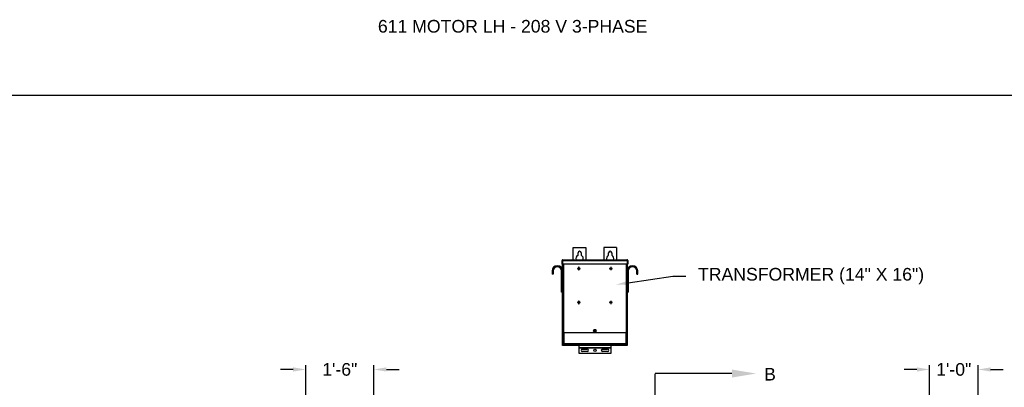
# Model space of a CAD drawing. Header units: inches. Extents: x 170 to 312, y 215 to 248.
# Tile 137 of 256: x 224.58 to 231.89, y 225.33 to 228.05. Entities that reach past the tile are written whole.
import ezdxf
from ezdxf import colors
from ezdxf.entities.mleader import LeaderData, LeaderLine
from ezdxf.math import Vec2, Vec3

# ---------------------------------------------------------------- set-up
doc = ezdxf.new("R2010")
doc.units = ezdxf.units.IN
doc.header["$LTSCALE"] = 0.25
doc.header["$MEASUREMENT"] = 0
doc.linetypes.add('CENTER', pattern=[2, 1.25, -0.25, 0.25, -0.25])
for name, color, linetype in [('ANNOTATIONS', 1, 'Continuous'), ('MOTOR LH', 7, 'Continuous'), ('SECTION CUTS', 6, 'CENTER')]:
    doc.layers.add(name, color=color, linetype=linetype)
doc.styles.add('ARIAL', font='arial.ttf', dxfattribs={"height": 0.09375})
doc.styles.get("Standard").update_dxf_attribs({"font": 'romans.shx'})
doc.dimstyles.new('STANDARD$0', dxfattribs={"dimtxt": 0.09375, "dimasz": 0.09375, "dimexe": 0.03125, "dimexo": 0.046875, "dimgap": 0.09, "dimtad": 0, "dimtih": 1, "dimtoh": 1, "dimdec": 4, "dimzin": 0, "dimdsep": 46, "dimtxsty": 'ARIAL', "dimcen": 0.09, "dimadec": 0, "dimazin": 0, "dimtfac": 1, "dimtdec": 4, "dimtofl": 0, "dimtmove": 0, "dimatfit": 1, "dimfxl": 1, "dimtolj": 1, "dimtzin": 0, "dimarcsym": 0})

# ---------------------------------------------------------------- blocks, each defined once
blk = doc.blocks.new('*D157')
at = {"layer": 'ANNOTATIONS', "color": 0, "lineweight": -2, "transparency": 16777216}
for p, q in [((226.606, 225.4605), (226.5123, 225.4605)), ((226.6998, 225.2707), (226.6998, 225.4918)), ((227.2057, 224.6586), (227.2057, 225.4918)), ((227.2995, 225.4605), (227.3932, 225.4605))]:
    blk.add_line(p, q, dxfattribs=at)
at = {"layer": 'ANNOTATIONS', "color": 0, "transparency": 16777216}
for points in [[(226.606, 225.4761), (226.606, 225.4449), (226.6998, 225.4605)], [(227.2995, 225.4761), (227.2995, 225.4449), (227.2057, 225.4605)]]:
    blk.add_solid(points, dxfattribs=at)
at = {"layer": 'defpoints', "color": 0, "transparency": 16777216}
for p in [(226.6998, 225.4605), (226.6998, 225.2238), (227.2057, 224.6117)]:
    blk.add_point(p, dxfattribs=at)
at = {"layer": 'ANNOTATIONS', "color": 0, "transparency": 16777216, "insert": (226.9528, 225.4605), "char_height": 0.09375, "attachment_point": 5, "style": 'ARIAL'}
blk.add_mtext('\\A1;1\'-6"', dxfattribs=at)
blk = doc.blocks.new('*D158')
at = {"layer": 'ANNOTATIONS', "color": 0, "lineweight": -2, "transparency": 16777216}
for p, q in [((231.2385, 225.4605), (231.1447, 225.4605)), ((231.3322, 224.6586), (231.3322, 225.4918)), ((231.6924, 225.2711), (231.6924, 225.4918)), ((231.7862, 225.4605), (231.8799, 225.4605))]:
    blk.add_line(p, q, dxfattribs=at)
at = {"layer": 'ANNOTATIONS', "color": 0, "transparency": 16777216}
for points in [[(231.2385, 225.4761), (231.2385, 225.4449), (231.3322, 225.4605)], [(231.7862, 225.4761), (231.7862, 225.4449), (231.6924, 225.4605)]]:
    blk.add_solid(points, dxfattribs=at)
at = {"layer": 'defpoints', "color": 0, "transparency": 16777216}
for p in [(231.3322, 225.4605), (231.6924, 225.2242), (231.3322, 224.6117)]:
    blk.add_point(p, dxfattribs=at)
at = {"layer": 'ANNOTATIONS', "color": 0, "transparency": 16777216, "insert": (231.5123, 225.4605), "char_height": 0.09375, "attachment_point": 5, "style": 'ARIAL'}
blk.add_mtext('\\A1;1\'-0"', dxfattribs=at)

msp = doc.modelspace()

# ---------------------------------------------------------------- linework, layer by layer
at = {"layer": 'defpoints'}
msp.add_lwpolyline([(238.38533, 214.75854), (218.91545, 214.75854), (218.91545, 227.49365), (238.38533, 227.49365)], close=True, dxfattribs=at)
at = {"layer": 'MOTOR LH'}
for p, q in [((228.68711, 226.36472), (228.78086, 226.36472)), ((228.68711, 226.27396), (228.68711, 226.36472)), ((228.72227, 226.3074), (228.72227, 226.32566)), ((228.7457, 226.32566), (228.7457, 226.3074)), ((228.78086, 226.36472), (228.78086, 226.27396)), ((229.00742, 226.36472), (228.91367, 226.36472)), ((228.91367, 226.36472), (228.91367, 226.27396)), ((228.94883, 226.3074), (228.94883, 226.32566)), ((228.97227, 226.32566), (228.97227, 226.3074)), ((229.00742, 226.36472), (229.00742, 226.27396)), ((228.60309, 226.26785), (228.60608, 226.26785)), ((228.60309, 226.24076), (228.60309, 226.26785)), ((228.60608, 226.24076), (228.60309, 226.24076)), ((228.60608, 226.26785), (228.60608, 226.24076)), ((228.60652, 226.26785), (229.08801, 226.26785)), ((228.60652, 226.26785), (228.60652, 226.24076)), ((229.08801, 226.24076), (228.60652, 226.24076)), ((228.60703, 226.26963), (228.60703, 226.27008)), ((228.60703, 225.63816), (228.60703, 226.24076)), ((228.6092, 226.27396), (229.08533, 226.27396)), ((228.61315, 226.24076), (228.61315, 225.73191)), ((229.08139, 225.73191), (229.08139, 226.24076)), ((229.0875, 226.27008), (229.0875, 226.26963)), ((229.0875, 226.24076), (229.0875, 225.63816)), ((229.08801, 226.26785), (229.08801, 226.24076)), ((229.09144, 226.26785), (229.08845, 226.26785)), ((229.08845, 226.26785), (229.08845, 226.24076)), ((229.08845, 226.24076), (229.09144, 226.24076)), ((229.09144, 226.26785), (229.09144, 226.24076)), ((228.53701, 226.19129), (228.52953, 226.19129)), ((228.52953, 226.19129), (228.52953, 226.16754)), ((228.53701, 226.16754), (228.52953, 226.16754)), ((228.53701, 226.19129), (228.53701, 226.16754)), ((228.59956, 226.03472), (228.59956, 226.19129)), ((228.59956, 226.19129), (228.60703, 226.19129)), ((228.72663, 226.20997), (228.7179, 226.20997)), ((228.7179, 226.20997), (228.7179, 226.20698)), ((228.7179, 226.20698), (228.72663, 226.20698)), ((228.72663, 226.2187), (228.72663, 226.20997)), ((228.72962, 226.2187), (228.72663, 226.2187)), ((228.72663, 226.20698), (228.72663, 226.19825)), ((228.72663, 226.19825), (228.72962, 226.19825)), ((228.72962, 226.20997), (228.72962, 226.2187)), ((228.73835, 226.20997), (228.72962, 226.20997)), ((228.72962, 226.19825), (228.72962, 226.20698)), ((228.72962, 226.20698), (228.73835, 226.20698)), ((228.73835, 226.20698), (228.73835, 226.20997)), ((228.96491, 226.20997), (228.95618, 226.20997)), ((228.95618, 226.20997), (228.95618, 226.20698)), ((228.95618, 226.20698), (228.96491, 226.20698)), ((228.9679, 226.2187), (228.96491, 226.2187)), ((228.96491, 226.2187), (228.96491, 226.20997)), ((228.96491, 226.20698), (228.96491, 226.19825)), ((228.96491, 226.19825), (228.9679, 226.19825)), ((228.9679, 226.20997), (228.9679, 226.2187)), ((228.97663, 226.20997), (228.9679, 226.20997)), ((228.9679, 226.20698), (228.97663, 226.20698)), ((228.9679, 226.19825), (228.9679, 226.20698)), ((228.97663, 226.20698), (228.97663, 226.20997)), ((229.09498, 226.19129), (229.0875, 226.19129)), ((229.09498, 226.19129), (229.09498, 226.03472)), ((229.15753, 226.19129), (229.165, 226.19129)), ((229.15753, 226.16754), (229.15753, 226.19129)), ((229.15753, 226.16754), (229.165, 226.16754)), ((229.165, 226.16754), (229.165, 226.19129)), ((228.60703, 226.03472), (228.59956, 226.03472)), ((229.0875, 226.03472), (229.09498, 226.03472)), ((228.72663, 225.95934), (228.7179, 225.95934)), ((228.7179, 225.95934), (228.7179, 225.95635)), ((228.7179, 225.95635), (228.72663, 225.95635)), ((228.72962, 225.96807), (228.72663, 225.96807)), ((228.72663, 225.96807), (228.72663, 225.95934)), ((228.72663, 225.95635), (228.72663, 225.94762)), ((228.72663, 225.94762), (228.72962, 225.94762)), ((228.72962, 225.95934), (228.72962, 225.96807)), ((228.73835, 225.95934), (228.72962, 225.95934)), ((228.72962, 225.94762), (228.72962, 225.95635)), ((228.72962, 225.95635), (228.73835, 225.95635)), ((228.73835, 225.95635), (228.73835, 225.95934)), ((228.96491, 225.95934), (228.95618, 225.95934)), ((228.95618, 225.95934), (228.95618, 225.95635)), ((228.95618, 225.95635), (228.96491, 225.95635)), ((228.96491, 225.96807), (228.96491, 225.95934)), ((228.9679, 225.96807), (228.96491, 225.96807)), ((228.96491, 225.95635), (228.96491, 225.94762)), ((228.96491, 225.94762), (228.9679, 225.94762)), ((228.9679, 225.95934), (228.9679, 225.96807)), ((228.97663, 225.95934), (228.9679, 225.95934)), ((228.9679, 225.94762), (228.9679, 225.95635)), ((228.9679, 225.95635), (228.97663, 225.95635)), ((228.97663, 225.95635), (228.97663, 225.95934)), ((229.0875, 225.73191), (228.60703, 225.73191)), ((228.61002, 225.73191), (228.61002, 225.63816)), ((228.61002, 225.72651), (228.61228, 225.72651)), ((228.61228, 225.73191), (228.61228, 225.65436)), ((228.6162, 225.73191), (228.6162, 225.65436)), ((228.85313, 225.7534), (228.84141, 225.7534)), ((228.84141, 225.74168), (228.85313, 225.74168)), ((229.07833, 225.65436), (229.07833, 225.73191)), ((229.08225, 225.65436), (229.08225, 225.73191)), ((229.08225, 225.72651), (229.08451, 225.72651)), ((229.08451, 225.63816), (229.08451, 225.73191)), ((228.60703, 225.65379), (228.61002, 225.65379)), ((228.61228, 225.65436), (229.08225, 225.65436)), ((228.61289, 225.65004), (228.61289, 225.65239)), ((228.61315, 225.63816), (228.61315, 225.64862)), ((228.61383, 225.65132), (228.61383, 225.65004)), ((228.61527, 225.65044), (228.61527, 225.65436)), ((228.61527, 225.65044), (229.07927, 225.65044)), ((228.61695, 225.64691), (228.61695, 225.64597)), ((228.61695, 225.64691), (229.07758, 225.64691)), ((228.61695, 225.64597), (229.07758, 225.64597)), ((228.64261, 225.65044), (228.64261, 225.64691)), ((228.70124, 225.65004), (228.64261, 225.65004)), ((228.68171, 225.6499), (228.68171, 225.64691)), ((228.68171, 225.6499), (228.79407, 225.6499)), ((228.70124, 225.65044), (228.70124, 225.6499)), ((228.73789, 225.65044), (228.73789, 225.64691)), ((228.77454, 225.6499), (228.77454, 225.65044)), ((228.91999, 225.65004), (228.77454, 225.65004)), ((228.79407, 225.64691), (228.79407, 225.6499)), ((228.90046, 225.6499), (228.90046, 225.64691)), ((228.90046, 225.6499), (229.01282, 225.6499)), ((228.91999, 225.65044), (228.91999, 225.6499)), ((228.95664, 225.65044), (228.95664, 225.64691)), ((228.99329, 225.6499), (228.99329, 225.65044)), ((229.05192, 225.65004), (228.99329, 225.65004)), ((229.01282, 225.64691), (229.01282, 225.6499)), ((229.05192, 225.64691), (229.05192, 225.65044)), ((229.05625, 225.65044), (229.05625, 225.64691)), ((229.05625, 225.64597), (229.05625, 225.63816)), ((229.07758, 225.64691), (229.07758, 225.64597)), ((229.07927, 225.65436), (229.07927, 225.65044)), ((229.0807, 225.65132), (229.0807, 225.65004)), ((229.08139, 225.64862), (229.08139, 225.63816)), ((229.08164, 225.65004), (229.08164, 225.65239)), ((229.08451, 225.65379), (229.0875, 225.65379)), ((229.0875, 225.63816), (228.60703, 225.63816)), ((228.73008, 225.58011), (228.73008, 225.63816)), ((228.96445, 225.61994), (228.73008, 225.61994)), ((228.96445, 225.61905), (228.73008, 225.61905)), ((228.96445, 225.58011), (228.73008, 225.58011)), ((228.75352, 225.61234), (228.79063, 225.61234)), ((228.79063, 225.59476), (228.75352, 225.59476)), ((228.90391, 225.61234), (228.94102, 225.61234)), ((228.94102, 225.59476), (228.90391, 225.59476)), ((228.96445, 225.63816), (228.96445, 225.58011))]:
    msp.add_line(p, q, dxfattribs=at)
for centre, radius in [((228.84727, 225.74754), 0.00586), ((228.84727, 225.60355), 0.00879)]:
    msp.add_circle(centre, radius, dxfattribs=at)
for centre, radius, start, end in [((228.73399, 226.28269), 0.02734, 115.376934, 198.621435), ((228.73399, 226.32566), 0.01172, 0, 180), ((228.73399, 226.28269), 0.02734, 341.378539, 64.623033), ((228.96055, 226.28269), 0.02734, 115.376934, 198.621435), ((228.96055, 226.32566), 0.01172, 0, 180), ((228.96055, 226.28269), 0.02734, 341.378539, 64.623033), ((228.56828, 226.19129), 0.03875, 0, 180), ((229.12625, 226.19129), 0.03875, 0, 180), ((228.56828, 226.19129), 0.03128, 0, 180), ((229.12625, 226.19129), 0.03127, 0, 180), ((228.84141, 225.74754), 0.00586, 90, 270), ((228.85313, 225.74754), 0.00586, 270, 90), ((228.61695, 225.65004), 0.00406, 180, 270), ((228.61695, 225.65004), 0.00313, 180, 270), ((229.07758, 225.65004), 0.00313, 270, 0), ((229.07758, 225.65004), 0.00406, 270, 0), ((228.75352, 225.60355), 0.00879, 90, 270), ((228.79063, 225.60355), 0.00879, 270, 90), ((228.90391, 225.60355), 0.00879, 90, 270), ((228.94102, 225.60355), 0.00879, 270, 90)]:
    msp.add_arc(centre, radius, start, end, dxfattribs=at)
for points, knots in [([(228.6092, 226.27396), (228.6084, 226.27396), (228.6076, 226.2738), (228.60613, 226.27319), (228.60545, 226.27274), (228.60432, 226.2716), (228.60386, 226.27093), (228.60325, 226.26945), (228.60309, 226.26865), (228.60309, 226.26785)], [0, 0, 0, 0, 0.25, 0.25, 0.5, 0.5, 0.75, 0.75, 1, 1, 1, 1]), ([(228.60719, 226.27019), (228.60713, 226.27015), (228.60671, 226.26989), (228.60623, 226.26906), (228.60613, 226.26825), (228.60608, 226.26785)], [0, 0, 0, 0, 0.0891638, 0.5445851, 1, 1, 1, 1]), ([(228.60652, 226.26785), (228.60675, 226.26865), (228.60697, 226.26945), (228.60742, 226.27093), (228.60764, 226.2716), (228.60809, 226.27274), (228.60831, 226.27319), (228.60876, 226.2738), (228.60898, 226.27396), (228.6092, 226.27396)], [0, 0, 0, 0, 0.25, 0.25, 0.5, 0.5, 0.75, 0.75, 1, 1, 1, 1]), ([(229.08533, 226.27396), (229.08555, 226.27396), (229.08578, 226.2738), (229.08622, 226.27319), (229.08645, 226.27274), (229.08689, 226.2716), (229.08712, 226.27093), (229.08757, 226.26945), (229.08779, 226.26865), (229.08801, 226.26785)], [0, 0, 0, 0, 0.25, 0.25, 0.5, 0.5, 0.75, 0.75, 1, 1, 1, 1]), ([(229.09144, 226.26785), (229.09144, 226.26865), (229.09128, 226.26945), (229.09067, 226.27093), (229.09022, 226.2716), (229.08909, 226.27274), (229.08841, 226.27319), (229.08693, 226.2738), (229.08613, 226.27396), (229.08533, 226.27396)], [0, 0, 0, 0, 0.25, 0.25, 0.5, 0.5, 0.75, 0.75, 1, 1, 1, 1]), ([(229.08845, 226.26785), (229.0884, 226.26825), (229.0883, 226.26906), (229.08782, 226.26989), (229.08741, 226.27015), (229.08734, 226.27019)], [0, 0, 0, 0, 0.4554149, 0.9108362, 1, 1, 1, 1]), ([(228.6162, 225.65436), (228.61569, 225.6544), (228.61518, 225.65443), (228.61423, 225.65451), (228.61379, 225.65454), (228.61307, 225.65462), (228.61278, 225.65465), (228.61238, 225.65473), (228.61228, 225.65477), (228.61228, 225.6548)], [0, 0, 0, 0, 0.25, 0.25, 0.5, 0.5, 0.75, 0.75, 1, 1, 1, 1]), ([(228.61228, 225.65436), (228.61234, 225.65384), (228.61246, 225.65281), (228.61337, 225.65154), (228.61438, 225.65076), (228.61508, 225.65065), (228.61527, 225.65062)], [0, 0, 0, 0, 0.2962227, 0.5924445, 0.8886662, 1, 1, 1, 1]), ([(229.08225, 225.6548), (229.08225, 225.65477), (229.08215, 225.65473), (229.08176, 225.65465), (229.08147, 225.65462), (229.08074, 225.65454), (229.08031, 225.65451), (229.07936, 225.65443), (229.07884, 225.6544), (229.07833, 225.65436)], [0, 0, 0, 0, 0.25, 0.25, 0.5, 0.5, 0.75, 0.75, 1, 1, 1, 1]), ([(229.07927, 225.65062), (229.07946, 225.65065), (229.08016, 225.65076), (229.08116, 225.65154), (229.08208, 225.65281), (229.0822, 225.65384), (229.08225, 225.65436)], [0, 0, 0, 0, 0.1113338, 0.4075555, 0.7037773, 1, 1, 1, 1])]:
    msp.add_open_spline(points, degree=3, knots=knots, dxfattribs=at)
at = {"layer": 'SECTION CUTS'}
msp.add_line((229.29571, 220.21502), (229.29571, 225.4303), dxfattribs=at)

# ---------------------------------------------------------------- texts
at = {"layer": 'ANNOTATIONS', "insert": (227.2359, 228.05267), "char_height": 0.09375, "width": 4.6220629, "attachment_point": 1, "line_spacing_factor": 0.86134, "style": 'ARIAL'}
msp.add_mtext('611 MOTOR LH - 208 V 3-PHASE', dxfattribs=at)
at = {"layer": 'SECTION CUTS', "style": 'ARIAL'}
msp.add_text('B', height=0.09375, dxfattribs=at).set_placement((230.10373, 225.3786))

# ---------------------------------------------------------------- dimensions: what is measured, and where the dimension line sits
at = {"layer": 'ANNOTATIONS'}
for base, p1, p2, text, picture, middle in [((226.69978, 225.46051), (227.20572, 224.61169), (226.69978, 225.22384), '1\'-6"', '*D157', (226.95275, 225.46051)), ((231.33222, 225.46051), (231.69242, 225.22422), (231.33222, 224.61169), '1\'-0"', '*D158', (231.51232, 225.46051))]:
    dim = msp.add_linear_dim(base=base, p1=p1, p2=p2, angle=180, text=text, dimstyle='STANDARD$0', dxfattribs=at)
    dim.commit()
    dim.dimension.update_dxf_attribs({"geometry": picture, "text_midpoint": middle, "dimtype": 160})

# ---------------------------------------------------------------- leaders
ml = msp.add_multileader_mtext('Standard', dxfattribs=at)
ml.set_content('TRANSFORMER (14" X 16")', color=256, style='ARIAL')
ml.set_leader_properties()
ml.build(insert=Vec2(0, 0))
ml.multileader.update_dxf_attribs({"dogleg_length": 0.36, "arrow_head_size": 0.09375})
ctx = ml.context
ctx.base_point, ctx.char_height, ctx.arrow_head_size, ctx.landing_gap_size, ctx.plane_origin = Vec3(229.52308, 226.15291), 0.09375, 0.09375, 0.09, Vec3(228.73805, 225.71968)
notes = []
notes.append((ctx, [(0, (1, 1, 0), (229.42513, 226.15291), (1, 0), 0.09796, [(0, [(229.00243, 226.08903)], 0, [])])]))
ctx.mtext.insert, ctx.mtext.flow_direction = Vec3(229.61308, 226.21356), 5
at = {"layer": 'SECTION CUTS'}
ml = msp.add_multileader_mtext('Standard', dxfattribs=at)
ml.set_content('', color=256)
ml.set_leader_properties()
ml.build(insert=Vec2(0, 0))
ml.multileader.update_dxf_attribs({"dogleg_length": 0, "arrow_head_size": 0.18})
ctx = ml.context
ctx.base_point, ctx.char_height, ctx.arrow_head_size, ctx.landing_gap_size, ctx.plane_origin, ctx.plane_x_axis, ctx.plane_y_axis = Vec3(229.29571, 225.4303), 0.18, 0.18, 0, Vec3(230.04523, 225.4303), Vec3(0, 1), Vec3(-1, 0)
notes.append((ctx, [(0, (1, 1, 0), (229.29571, 225.4303), (1, 0), 0, [(0, [(230.04523, 225.4303)], 0, [])])]))
ctx.mtext.insert, ctx.mtext.text_direction, ctx.mtext.rotation, ctx.mtext.flow_direction = Vec3(229.20571, 225.4303), Vec3(0, 1), 1.5707963, 5
for ctx, leaders in notes:
    for number, flags, end, landing, length, lines in leaders:
        leader = LeaderData()
        leader.index, (leader.has_last_leader_line, leader.has_dogleg_vector, leader.attachment_direction) = number, flags
        leader.last_leader_point, leader.dogleg_vector, leader.dogleg_length = Vec3(end), Vec3(landing), length
        for number, points, colour, breaks in lines:
            line = LeaderLine()
            line.index, line.vertices, line.color, line.breaks = number, Vec3.list(points), colors.encode_raw_color(colour), breaks
            leader.lines.append(line)
        ctx.leaders.append(leader)

doc.saveas('drawing.dxf')
